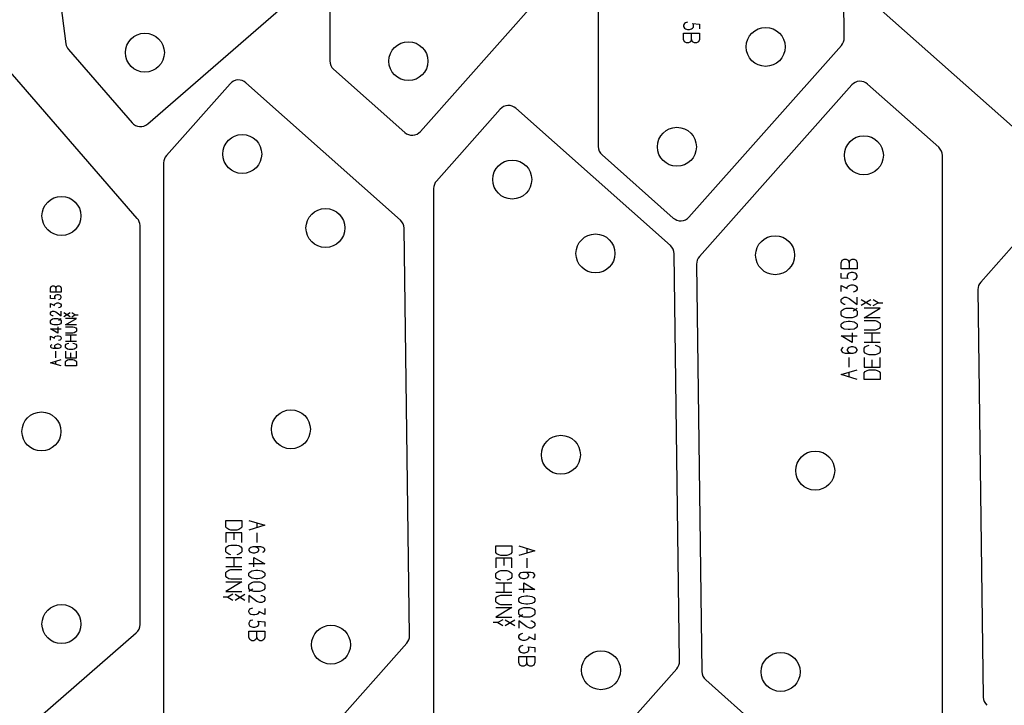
# Model space of a CAD drawing. Header units: millimetres. Extents: x 0 to 2500, y 0 to 1253.
# Tile 7 of 16: x 1150 to 1592, y 383 to 690. Entities that reach past the tile are written whole.
import ezdxf

# ---------------------------------------------------------------- set-up
doc = ezdxf.new("R2010")
doc.units = ezdxf.units.MM
doc.layers.add('PARTS', color=4, linetype='CONTINUOUS')

msp = doc.modelspace()

# ---------------------------------------------------------------- linework, layer by layer
at = {"layer": 'PARTS'}
for p, q in [((1289.54, 933.01), (1289.54, 672.01)), ((1410.1, 894.56), (1410.1, 633.56)), ((1520.51, 682.29), (1518.1, 865.23)), ((1158.62, 775.32), (1171.05, 679.68)), ((1330.25, 640.29), (1398.69, 717.35)), ((1207.79, 643.69), (1277.82, 704.46)), ((1531.91, 699.47), (1601.29, 637.84)), ((1448.79, 688.79), (1448.34, 687.98)), ((1448.34, 687.98), (1448.34, 687.44)), ((1448.34, 687.44), (1448.79, 686.63)), ((1449.24, 689.06), (1448.79, 688.79)), ((1448.79, 686.63), (1449.24, 686.36)), ((1450.14, 689.33), (1449.24, 689.06)), ((1449.24, 686.36), (1450.14, 686.09)), ((1450.14, 686.09), (1451.04, 686.09)), ((1451.04, 686.09), (1451.94, 686.36)), ((1451.94, 686.36), (1452.39, 686.63)), ((1452.84, 688.25), (1452.39, 688.79)), ((1452.39, 688.79), (1455.54, 688.52)), ((1452.39, 686.63), (1452.84, 687.17)), ((1452.84, 687.17), (1452.84, 688.25)), ((1455.54, 688.52), (1455.54, 686.36)), ((1448.34, 684.35), (1455.54, 684.35)), ((1448.34, 681.65), (1448.34, 684.35)), ((1448.79, 680.57), (1448.34, 681.65)), ((1451.94, 681.65), (1451.49, 680.57)), ((1451.94, 681.65), (1451.94, 684.35)), ((1452.39, 680.57), (1451.94, 681.65)), ((1455.54, 681.65), (1455.09, 680.57)), ((1455.54, 684.35), (1455.54, 681.65)), ((1203.11, 601.29), (1135.51, 679.18)), ((1172.23, 677.04), (1200.74, 644.19)), ((1449.69, 680.03), (1448.79, 680.57)), ((1450.59, 680.03), (1449.69, 680.03)), ((1451.49, 680.57), (1450.59, 680.03)), ((1450.8, 601.85), (1519.24, 678.9)), ((1453.29, 680.03), (1452.39, 680.57)), ((1454.19, 680.03), (1453.29, 680.03)), ((1455.09, 680.57), (1454.19, 680.03)), ((1291.22, 668.27), (1323.19, 639.87)), ((1244.81, 661.73), (1216.19, 629.51)), ((1321.24, 600.52), (1251.87, 662.15)), ((1523.93, 661.16), (1455.48, 584.11)), ((1562.95, 633.18), (1530.99, 661.58)), ((1366.04, 650.27), (1337.42, 618.05)), ((1442.48, 589.07), (1373.1, 650.69)), ((1650.23, 649.73), (1581.79, 572.67)), ((1411.78, 629.82), (1443.74, 601.43)), ((1564.63, 368.44), (1564.63, 629.45)), ((1214.92, 626.19), (1214.92, 365.18)), ((1336.16, 614.73), (1336.16, 353.73)), ((1204.33, 418.93), (1204.33, 598.01)), ((1325.33, 413.91), (1322.92, 596.85)), ((1446.57, 402.45), (1444.16, 585.4)), ((1454.22, 580.72), (1456.63, 397.78)), ((1519.19, 581.36), (1519.64, 582.44)), ((1519.19, 578.66), (1519.19, 581.36)), ((1519.64, 582.44), (1520.54, 582.98)), ((1520.54, 582.98), (1521.44, 582.98)), ((1521.44, 582.98), (1522.34, 582.44)), ((1522.34, 582.44), (1522.79, 581.36)), ((1522.79, 581.36), (1523.24, 582.44)), ((1522.79, 581.36), (1522.79, 578.66)), ((1523.24, 582.44), (1524.14, 582.98)), ((1524.14, 582.98), (1525.04, 582.98)), ((1525.04, 582.98), (1525.94, 582.44)), ((1525.94, 582.44), (1526.39, 581.36)), ((1526.39, 581.36), (1526.39, 578.66)), ((1526.39, 578.66), (1519.19, 578.66)), ((1519.19, 574.49), (1519.19, 576.65)), ((1522.34, 576.38), (1521.89, 575.84)), ((1521.89, 575.84), (1521.89, 574.76)), ((1521.89, 574.76), (1522.34, 574.22)), ((1522.79, 576.65), (1522.34, 576.38)), ((1523.69, 576.92), (1522.79, 576.65)), ((1524.59, 576.92), (1523.69, 576.92)), ((1525.49, 576.65), (1524.59, 576.92)), ((1525.94, 576.38), (1525.49, 576.65)), ((1526.39, 575.57), (1525.94, 576.38)), ((1525.94, 574.22), (1526.39, 575.03)), ((1526.39, 575.03), (1526.39, 575.57)), ((1164.09, 569.95), (1164.39, 570.67)), ((1164.39, 570.67), (1164.99, 571.03)), ((1164.99, 571.03), (1165.59, 571.03)), ((1165.59, 571.03), (1166.19, 570.67)), ((1166.19, 570.67), (1166.49, 569.95)), ((1166.49, 569.95), (1166.79, 570.67)), ((1166.79, 570.67), (1167.39, 571.03)), ((1167.39, 571.03), (1167.99, 571.03)), ((1167.99, 571.03), (1168.59, 570.67)), ((1168.59, 570.67), (1168.89, 569.95)), ((1522.34, 574.22), (1519.19, 574.49)), ((1519.19, 568.43), (1519.19, 571.13)), ((1519.19, 571.13), (1521.89, 569.78)), ((1521.89, 570.32), (1522.34, 570.86)), ((1521.89, 569.78), (1521.89, 570.32)), ((1522.34, 570.86), (1522.79, 571.13)), ((1522.79, 571.13), (1523.69, 571.4)), ((1523.69, 571.4), (1524.59, 571.4)), ((1524.59, 573.68), (1525.49, 573.95)), ((1524.59, 571.4), (1525.49, 571.13)), ((1525.49, 573.95), (1525.94, 574.22)), ((1525.49, 571.13), (1525.94, 570.86)), ((1525.94, 570.86), (1526.39, 570.05)), ((1164.09, 568.15), (1164.09, 569.95)), ((1168.89, 568.15), (1164.09, 568.15)), ((1164.09, 565.37), (1164.09, 566.81)), ((1166.19, 566.63), (1165.89, 566.27)), ((1165.89, 566.27), (1165.89, 565.55)), ((1166.49, 566.81), (1166.19, 566.63)), ((1166.49, 569.95), (1166.49, 568.15)), ((1167.09, 566.99), (1166.49, 566.81)), ((1167.69, 566.99), (1167.09, 566.99)), ((1168.29, 566.81), (1167.69, 566.99)), ((1168.59, 566.63), (1168.29, 566.81)), ((1168.89, 566.09), (1168.59, 566.63)), ((1168.89, 569.95), (1168.89, 568.15)), ((1168.89, 565.73), (1168.89, 566.09)), ((1525.49, 568.43), (1524.59, 568.16)), ((1525.94, 568.7), (1525.49, 568.43)), ((1526.39, 569.51), (1525.94, 568.7)), ((1526.39, 570.05), (1526.39, 569.51)), ((1580.53, 569.29), (1582.94, 386.34)), ((1166.19, 565.19), (1164.09, 565.37)), ((1164.09, 561.33), (1164.09, 563.13)), ((1164.09, 563.13), (1165.89, 562.23)), ((1165.89, 565.55), (1166.19, 565.19)), ((1165.89, 562.59), (1166.19, 562.95)), ((1165.89, 562.23), (1165.89, 562.59)), ((1166.19, 562.95), (1166.49, 563.13)), ((1166.49, 563.13), (1167.09, 563.31)), ((1167.09, 563.31), (1167.69, 563.31)), ((1167.69, 564.83), (1168.29, 565.01)), ((1167.69, 563.31), (1168.29, 563.13)), ((1168.29, 565.01), (1168.59, 565.19)), ((1168.29, 563.13), (1168.59, 562.95)), ((1168.59, 561.51), (1168.29, 561.33)), ((1168.59, 565.19), (1168.89, 565.73)), ((1168.59, 562.95), (1168.89, 562.41)), ((1168.89, 562.05), (1168.59, 561.51)), ((1168.89, 562.41), (1168.89, 562.05)), ((1519.19, 564.8), (1519.64, 565.34)), ((1519.19, 563.72), (1519.19, 564.8)), ((1519.64, 563.18), (1519.19, 563.72)), ((1519.64, 565.34), (1520.54, 565.88)), ((1520.54, 562.64), (1519.64, 563.18)), ((1520.54, 565.88), (1521.44, 565.88)), ((1520.99, 562.64), (1520.54, 562.64)), ((1521.44, 565.88), (1522.79, 565.34)), ((1522.79, 565.34), (1526.39, 562.64)), ((1526.39, 562.64), (1526.39, 565.88)), ((1532.51, 562.1), (1528.19, 564.69)), ((1532.51, 564.69), (1528.19, 562.1)), ((1535.75, 563.39), (1533.59, 564.69)), ((1533.59, 562.1), (1535.75, 563.39)), ((1535.75, 563.39), (1537.91, 563.39)), ((1164.09, 558.91), (1164.39, 559.27)), ((1164.09, 558.19), (1164.09, 558.91)), ((1164.39, 557.83), (1164.09, 558.19)), ((1164.39, 559.27), (1164.99, 559.63)), ((1164.99, 557.47), (1164.39, 557.83)), ((1164.99, 559.63), (1165.59, 559.63)), ((1165.29, 557.47), (1164.99, 557.47)), ((1165.59, 559.63), (1166.49, 559.27)), ((1166.49, 559.27), (1168.89, 557.47)), ((1168.29, 561.33), (1167.69, 561.15)), ((1168.89, 557.47), (1168.89, 559.63)), ((1172.97, 557.11), (1170.09, 558.84)), ((1172.97, 558.84), (1170.09, 557.11)), ((1175.13, 557.98), (1173.69, 558.84)), ((1173.69, 557.11), (1175.13, 557.98)), ((1175.13, 557.98), (1176.57, 557.98)), ((1519.19, 559.55), (1519.64, 560.09)), ((1519.19, 557.93), (1519.19, 559.55)), ((1519.64, 557.39), (1519.19, 557.93)), ((1519.64, 560.09), (1520.54, 560.63)), ((1520.54, 556.85), (1519.64, 557.39)), ((1520.54, 560.63), (1521.44, 560.9)), ((1521.44, 560.9), (1524.14, 560.9)), ((1524.14, 560.9), (1525.04, 560.63)), ((1524.59, 559.82), (1526.39, 560.9)), ((1525.04, 560.63), (1525.94, 560.09)), ((1525.94, 557.39), (1525.04, 556.85)), ((1525.94, 560.09), (1526.39, 559.55)), ((1526.39, 557.93), (1525.94, 557.39)), ((1526.39, 559.55), (1526.39, 557.93)), ((1529.45, 556.58), (1536.65, 560.9)), ((1536.65, 560.9), (1529.45, 560.9)), ((1164.09, 555.41), (1164.39, 555.77)), ((1164.09, 554.33), (1164.09, 555.41)), ((1164.39, 553.97), (1164.09, 554.33)), ((1164.39, 555.77), (1164.99, 556.13)), ((1164.99, 553.61), (1164.39, 553.97)), ((1164.99, 556.13), (1165.59, 556.31)), ((1165.59, 553.43), (1164.99, 553.61)), ((1165.59, 556.31), (1167.39, 556.31)), ((1167.39, 553.43), (1165.59, 553.43)), ((1167.39, 556.31), (1167.99, 556.13)), ((1167.99, 553.61), (1167.39, 553.43)), ((1167.39, 552.63), (1167.39, 549.75)), ((1167.69, 555.59), (1168.89, 556.31)), ((1167.99, 556.13), (1168.59, 555.77)), ((1168.59, 553.97), (1167.99, 553.61)), ((1168.59, 555.77), (1168.89, 555.41)), ((1168.89, 554.33), (1168.59, 553.97)), ((1168.89, 555.41), (1168.89, 554.33)), ((1170.93, 553.43), (1175.73, 556.31)), ((1175.73, 556.31), (1170.93, 556.31)), ((1175.73, 553.43), (1170.93, 553.43)), ((1170.93, 552.63), (1174.23, 552.63)), ((1174.23, 552.63), (1174.83, 552.45)), ((1519.19, 553.76), (1519.64, 554.3)), ((1519.19, 552.68), (1519.19, 553.76)), ((1519.64, 552.14), (1519.19, 552.68)), ((1519.64, 554.3), (1520.54, 554.84)), ((1521.44, 556.58), (1520.54, 556.85)), ((1520.54, 554.84), (1522.34, 555.11)), ((1524.14, 556.58), (1521.44, 556.58)), ((1522.34, 555.11), (1523.24, 555.11)), ((1523.24, 555.11), (1525.04, 554.84)), ((1525.04, 556.85), (1524.14, 556.58)), ((1525.04, 554.84), (1525.94, 554.3)), ((1525.94, 554.3), (1526.39, 553.76)), ((1526.39, 552.68), (1525.94, 552.14)), ((1526.39, 553.76), (1526.39, 552.68)), ((1536.65, 556.58), (1529.45, 556.58)), ((1529.45, 555.38), (1534.4, 555.38)), ((1534.4, 555.38), (1535.3, 555.11)), ((1535.3, 555.11), (1536.2, 554.57)), ((1536.2, 554.57), (1536.65, 554.03)), ((1536.65, 554.03), (1536.65, 552.41)), ((1167.39, 549.75), (1164.09, 551.73)), ((1164.09, 551.73), (1168.89, 551.73)), ((1164.09, 546.61), (1164.09, 548.41)), ((1164.09, 548.41), (1165.89, 547.51)), ((1165.89, 547.87), (1166.19, 548.23)), ((1166.19, 548.23), (1166.49, 548.41)), ((1166.49, 548.41), (1167.09, 548.59)), ((1167.09, 548.59), (1167.69, 548.59)), ((1167.69, 548.59), (1168.29, 548.41)), ((1168.29, 548.41), (1168.59, 548.23)), ((1168.59, 548.23), (1168.89, 547.69)), ((1174.23, 549.75), (1170.93, 549.75)), ((1170.93, 548.95), (1175.73, 548.95)), ((1173.33, 546.07), (1173.33, 548.95)), ((1174.83, 549.93), (1174.23, 549.75)), ((1174.83, 552.45), (1175.43, 552.09)), ((1175.43, 550.29), (1174.83, 549.93)), ((1175.43, 552.09), (1175.73, 551.73)), ((1175.73, 550.65), (1175.43, 550.29)), ((1175.73, 551.73), (1175.73, 550.65)), ((1524.14, 545.54), (1519.19, 548.51)), ((1519.19, 548.51), (1526.39, 548.51)), ((1520.54, 551.6), (1519.64, 552.14)), ((1522.34, 551.33), (1520.54, 551.6)), ((1523.24, 551.33), (1522.34, 551.33)), ((1525.04, 551.6), (1523.24, 551.33)), ((1524.14, 549.86), (1524.14, 545.54)), ((1525.94, 552.14), (1525.04, 551.6)), ((1534.4, 551.06), (1529.45, 551.06)), ((1529.45, 549.86), (1536.65, 549.86)), ((1533.05, 545.54), (1533.05, 549.86)), ((1535.3, 551.33), (1534.4, 551.06)), ((1536.2, 551.87), (1535.3, 551.33)), ((1536.65, 552.41), (1536.2, 551.87)), ((1164.39, 544.37), (1164.09, 544.01)), ((1164.09, 544.01), (1164.09, 543.65)), ((1164.69, 544.55), (1164.39, 544.37)), ((1165.89, 547.51), (1165.89, 547.87)), ((1166.19, 544.37), (1165.89, 544.01)), ((1165.89, 544.01), (1165.89, 543.65)), ((1166.49, 544.55), (1166.19, 544.37)), ((1167.09, 544.73), (1166.49, 544.55)), ((1167.69, 544.73), (1167.09, 544.73)), ((1168.29, 546.61), (1167.69, 546.43)), ((1168.29, 544.55), (1167.69, 544.73)), ((1168.59, 546.79), (1168.29, 546.61)), ((1168.59, 544.37), (1168.29, 544.55)), ((1168.89, 547.33), (1168.59, 546.79)), ((1168.89, 544.01), (1168.59, 544.37)), ((1168.89, 547.69), (1168.89, 547.33)), ((1168.89, 543.65), (1168.89, 544.01)), ((1175.73, 546.07), (1170.93, 546.07)), ((1170.93, 544.37), (1171.23, 544.73)), ((1170.93, 543.29), (1170.93, 544.37)), ((1171.23, 544.73), (1171.83, 545.09)), ((1171.83, 545.09), (1172.43, 545.27)), ((1174.23, 545.27), (1174.83, 545.09)), ((1174.83, 545.09), (1175.43, 544.73)), ((1175.43, 544.73), (1175.73, 544.37)), ((1175.73, 544.37), (1175.73, 543.29)), ((1536.65, 545.54), (1529.45, 545.54)), ((1529.9, 543.53), (1530.8, 544.07)), ((1530.8, 544.07), (1531.7, 544.34)), ((1534.4, 544.34), (1535.3, 544.07)), ((1535.3, 544.07), (1536.2, 543.53)), ((1164.09, 543.65), (1164.39, 543.29)), ((1164.39, 543.29), (1164.69, 543.11)), ((1164.69, 543.11), (1165.29, 542.93)), ((1165.29, 542.93), (1167.69, 542.93)), ((1165.89, 543.65), (1166.19, 543.29)), ((1166.19, 543.29), (1166.49, 543.11)), ((1166.49, 543.11), (1167.09, 542.93)), ((1166.49, 538.71), (1166.49, 541.59)), ((1167.69, 542.93), (1168.29, 543.11)), ((1168.29, 543.11), (1168.59, 543.29)), ((1168.59, 543.29), (1168.89, 543.65)), ((1171.23, 542.93), (1170.93, 543.29)), ((1170.93, 541.59), (1170.93, 538.71)), ((1171.83, 542.57), (1171.23, 542.93)), ((1172.43, 542.39), (1171.83, 542.57)), ((1174.23, 542.39), (1172.43, 542.39)), ((1173.33, 538.71), (1173.33, 540.87)), ((1174.83, 542.57), (1174.23, 542.39)), ((1175.43, 542.93), (1174.83, 542.57)), ((1175.73, 543.29), (1175.43, 542.93)), ((1175.73, 538.71), (1175.73, 541.59)), ((1519.64, 542.99), (1519.19, 542.45)), ((1519.19, 542.45), (1519.19, 541.91)), ((1519.19, 541.91), (1519.64, 541.37)), ((1520.09, 543.26), (1519.64, 542.99)), ((1519.64, 541.37), (1520.09, 541.1)), ((1520.09, 541.1), (1520.99, 540.83)), ((1520.99, 540.83), (1524.59, 540.83)), ((1522.34, 542.99), (1521.89, 542.45)), ((1521.89, 542.45), (1521.89, 541.91)), ((1521.89, 541.91), (1522.34, 541.37)), ((1522.79, 543.26), (1522.34, 542.99)), ((1522.34, 541.37), (1522.79, 541.1)), ((1523.69, 543.53), (1522.79, 543.26)), ((1522.79, 541.1), (1523.69, 540.83)), ((1524.59, 543.53), (1523.69, 543.53)), ((1525.49, 543.26), (1524.59, 543.53)), ((1524.59, 540.83), (1525.49, 541.1)), ((1525.94, 542.99), (1525.49, 543.26)), ((1525.49, 541.1), (1525.94, 541.37)), ((1526.39, 542.45), (1525.94, 542.99)), ((1525.94, 541.37), (1526.39, 541.91)), ((1526.39, 541.91), (1526.39, 542.45)), ((1529.45, 542.99), (1529.9, 543.53)), ((1529.45, 541.37), (1529.45, 542.99)), ((1529.9, 540.83), (1529.45, 541.37)), ((1530.8, 540.29), (1529.9, 540.83)), ((1531.7, 540.02), (1530.8, 540.29)), ((1534.4, 540.02), (1531.7, 540.02)), ((1535.3, 540.29), (1534.4, 540.02)), ((1536.2, 540.83), (1535.3, 540.29)), ((1536.2, 543.53), (1536.65, 542.99)), ((1536.65, 541.37), (1536.2, 540.83)), ((1536.65, 542.99), (1536.65, 541.37)), ((1164.09, 536.47), (1168.89, 537.91)), ((1168.89, 535.03), (1164.09, 536.47)), ((1166.49, 535.75), (1166.49, 537.19)), ((1170.93, 538.71), (1175.73, 538.71)), ((1170.93, 537.01), (1171.23, 537.37)), ((1170.93, 535.03), (1170.93, 537.01)), ((1175.73, 535.03), (1170.93, 535.03)), ((1171.23, 537.37), (1171.83, 537.73)), ((1171.83, 537.73), (1172.43, 537.91)), ((1172.43, 537.91), (1174.23, 537.91)), ((1174.23, 537.91), (1174.83, 537.73)), ((1174.83, 537.73), (1175.43, 537.37)), ((1175.43, 537.37), (1175.73, 537.01)), ((1175.73, 537.01), (1175.73, 535.03)), ((1522.79, 534.5), (1522.79, 538.82)), ((1529.45, 538.82), (1529.45, 534.5)), ((1533.05, 534.5), (1533.05, 537.74)), ((1536.65, 534.5), (1536.65, 538.82)), ((1519.19, 531.14), (1526.39, 533.3)), ((1526.39, 528.98), (1519.19, 531.14)), ((1522.79, 530.06), (1522.79, 532.22)), ((1529.45, 534.5), (1536.65, 534.5)), ((1529.45, 531.95), (1529.9, 532.49)), ((1529.45, 528.98), (1529.45, 531.95)), ((1529.9, 532.49), (1530.8, 533.03)), ((1530.8, 533.03), (1531.7, 533.3)), ((1531.7, 533.3), (1534.4, 533.3)), ((1534.4, 533.3), (1535.3, 533.03)), ((1535.3, 533.03), (1536.2, 532.49)), ((1536.2, 532.49), (1536.65, 531.95)), ((1536.65, 531.95), (1536.65, 528.98)), ((1536.65, 528.98), (1529.45, 528.98)), ((1242.91, 462.68), (1242.91, 465.65)), ((1242.91, 465.65), (1250.11, 465.65)), ((1250.11, 465.65), (1250.11, 462.68)), ((1253.17, 465.65), (1260.37, 463.49)), ((1256.77, 464.57), (1256.77, 462.41)), ((1243.36, 462.14), (1242.91, 462.68)), ((1250.11, 460.13), (1242.91, 460.13)), ((1242.91, 460.13), (1242.91, 455.81)), ((1244.26, 461.6), (1243.36, 462.14)), ((1245.16, 461.33), (1244.26, 461.6)), ((1247.86, 461.33), (1245.16, 461.33)), ((1246.51, 460.13), (1246.51, 456.89)), ((1248.76, 461.6), (1247.86, 461.33)), ((1249.66, 462.14), (1248.76, 461.6)), ((1250.11, 462.68), (1249.66, 462.14)), ((1250.11, 455.81), (1250.11, 460.13)), ((1260.37, 463.49), (1253.17, 461.33)), ((1256.77, 460.13), (1256.77, 455.81)), ((1242.91, 453.26), (1243.36, 453.8)), ((1242.91, 451.64), (1242.91, 453.26)), ((1243.36, 451.1), (1242.91, 451.64)), ((1243.36, 453.8), (1244.26, 454.34)), ((1244.26, 450.56), (1243.36, 451.1)), ((1244.26, 454.34), (1245.16, 454.61)), ((1245.16, 454.61), (1247.86, 454.61)), ((1247.86, 454.61), (1248.76, 454.34)), ((1248.76, 454.34), (1249.66, 453.8)), ((1249.66, 451.1), (1248.76, 450.56)), ((1249.66, 453.8), (1250.11, 453.26)), ((1250.11, 451.64), (1249.66, 451.1)), ((1250.11, 453.26), (1250.11, 451.64)), ((1253.62, 453.26), (1253.17, 452.72)), ((1253.17, 452.72), (1253.17, 452.18)), ((1253.17, 452.18), (1253.62, 451.64)), ((1254.07, 453.53), (1253.62, 453.26)), ((1253.62, 451.64), (1254.07, 451.37)), ((1254.97, 453.8), (1254.07, 453.53)), ((1254.07, 451.37), (1254.97, 451.1)), ((1258.57, 453.8), (1254.97, 453.8)), ((1254.97, 451.1), (1255.87, 451.1)), ((1256.77, 453.53), (1255.87, 453.8)), ((1255.87, 451.1), (1256.77, 451.37)), ((1257.22, 453.26), (1256.77, 453.53)), ((1256.77, 451.37), (1257.22, 451.64)), ((1257.67, 452.72), (1257.22, 453.26)), ((1257.22, 451.64), (1257.67, 452.18)), ((1257.67, 452.18), (1257.67, 452.72)), ((1259.47, 453.53), (1258.57, 453.8)), ((1259.92, 453.26), (1259.47, 453.53)), ((1259.47, 451.37), (1259.92, 451.64)), ((1260.37, 452.72), (1259.92, 453.26)), ((1259.92, 451.64), (1260.37, 452.18)), ((1260.37, 452.18), (1260.37, 452.72)), ((1364.14, 451.23), (1364.14, 454.2)), ((1364.14, 454.2), (1371.34, 454.2)), ((1364.59, 450.69), (1364.14, 451.23)), ((1371.34, 451.23), (1370.89, 450.69)), ((1371.34, 454.2), (1371.34, 451.23)), ((1374.4, 454.2), (1381.6, 452.04)), ((1381.6, 452.04), (1374.4, 449.88)), ((1378, 453.12), (1378, 450.96)), ((1242.91, 449.09), (1250.11, 449.09)), ((1245.16, 450.29), (1244.26, 450.56)), ((1246.51, 449.09), (1246.51, 444.77)), ((1248.76, 450.56), (1247.86, 450.29)), ((1255.42, 444.77), (1255.42, 449.09)), ((1255.42, 449.09), (1260.37, 446.12)), ((1371.34, 448.68), (1364.14, 448.68)), ((1364.14, 448.68), (1364.14, 444.36)), ((1365.49, 450.15), (1364.59, 450.69)), ((1366.39, 449.88), (1365.49, 450.15)), ((1369.09, 449.88), (1366.39, 449.88)), ((1367.74, 448.68), (1367.74, 445.44)), ((1369.99, 450.15), (1369.09, 449.88)), ((1370.89, 450.69), (1369.99, 450.15)), ((1371.34, 444.36), (1371.34, 448.68)), ((1378, 448.68), (1378, 444.36)), ((1250.11, 444.77), (1242.91, 444.77)), ((1242.91, 442.22), (1243.36, 442.76)), ((1242.91, 440.6), (1242.91, 442.22)), ((1243.36, 442.76), (1244.26, 443.3)), ((1244.26, 443.3), (1245.16, 443.57)), ((1245.16, 443.57), (1250.11, 443.57)), ((1260.37, 446.12), (1253.17, 446.12)), ((1253.17, 441.95), (1253.62, 442.49)), ((1253.62, 442.49), (1254.52, 443.03)), ((1254.52, 443.03), (1256.32, 443.3)), ((1256.32, 443.3), (1257.22, 443.3)), ((1257.22, 443.3), (1259.02, 443.03)), ((1259.02, 443.03), (1259.92, 442.49)), ((1259.92, 442.49), (1260.37, 441.95)), ((1364.14, 441.81), (1364.59, 442.35)), ((1364.59, 442.35), (1365.49, 442.89)), ((1365.49, 442.89), (1366.39, 443.16)), ((1366.39, 443.16), (1369.09, 443.16)), ((1369.09, 443.16), (1369.99, 442.89)), ((1369.99, 442.89), (1370.89, 442.35)), ((1370.89, 442.35), (1371.34, 441.81)), ((1376.2, 442.35), (1375.3, 442.08)), ((1379.8, 442.35), (1376.2, 442.35)), ((1378, 442.08), (1377.1, 442.35)), ((1380.7, 442.08), (1379.8, 442.35)), ((1243.36, 440.06), (1242.91, 440.6)), ((1242.91, 438.05), (1250.11, 438.05)), ((1250.11, 438.05), (1242.91, 433.73)), ((1244.26, 439.52), (1243.36, 440.06)), ((1245.16, 439.25), (1244.26, 439.52)), ((1250.11, 439.25), (1245.16, 439.25)), ((1253.17, 440.87), (1253.17, 441.95)), ((1253.62, 440.33), (1253.17, 440.87)), ((1254.52, 439.79), (1253.62, 440.33)), ((1253.62, 437.24), (1254.52, 437.78)), ((1256.32, 439.52), (1254.52, 439.79)), ((1254.52, 437.78), (1255.42, 438.05)), ((1255.42, 438.05), (1258.12, 438.05)), ((1257.22, 439.52), (1256.32, 439.52)), ((1259.02, 439.79), (1257.22, 439.52)), ((1258.12, 438.05), (1259.02, 437.78)), ((1259.92, 440.33), (1259.02, 439.79)), ((1259.02, 437.78), (1259.92, 437.24)), ((1260.37, 440.87), (1259.92, 440.33)), ((1260.37, 441.95), (1260.37, 440.87)), ((1364.14, 440.19), (1364.14, 441.81)), ((1364.59, 439.65), (1364.14, 440.19)), ((1365.49, 439.11), (1364.59, 439.65)), ((1366.39, 438.84), (1365.49, 439.11)), ((1369.99, 439.11), (1369.09, 438.84)), ((1370.89, 439.65), (1369.99, 439.11)), ((1371.34, 440.19), (1370.89, 439.65)), ((1371.34, 441.81), (1371.34, 440.19)), ((1374.85, 441.81), (1374.4, 441.27)), ((1374.4, 441.27), (1374.4, 440.73)), ((1374.4, 440.73), (1374.85, 440.19)), ((1375.3, 442.08), (1374.85, 441.81)), ((1374.85, 440.19), (1375.3, 439.92)), ((1375.3, 439.92), (1376.2, 439.65)), ((1376.2, 439.65), (1377.1, 439.65)), ((1377.1, 439.65), (1378, 439.92)), ((1378.45, 441.81), (1378, 442.08)), ((1378, 439.92), (1378.45, 440.19)), ((1378.9, 441.27), (1378.45, 441.81)), ((1378.45, 440.19), (1378.9, 440.73)), ((1378.9, 440.73), (1378.9, 441.27)), ((1381.15, 441.81), (1380.7, 442.08)), ((1380.7, 439.92), (1381.15, 440.19)), ((1381.6, 441.27), (1381.15, 441.81)), ((1381.15, 440.19), (1381.6, 440.73)), ((1381.6, 440.73), (1381.6, 441.27)), ((1242.91, 433.73), (1250.11, 433.73)), ((1253.17, 436.7), (1253.62, 437.24)), ((1253.17, 435.08), (1253.17, 436.7)), ((1253.62, 434.54), (1253.17, 435.08)), ((1254.97, 434.81), (1253.17, 433.73)), ((1254.52, 434), (1253.62, 434.54)), ((1255.42, 433.73), (1254.52, 434)), ((1258.12, 433.73), (1255.42, 433.73)), ((1259.02, 434), (1258.12, 433.73)), ((1259.92, 434.54), (1259.02, 434)), ((1259.92, 437.24), (1260.37, 436.7)), ((1260.37, 435.08), (1259.92, 434.54)), ((1260.37, 436.7), (1260.37, 435.08)), ((1364.14, 437.64), (1371.34, 437.64)), ((1371.34, 433.32), (1364.14, 433.32)), ((1367.74, 437.64), (1367.74, 433.32)), ((1381.6, 434.67), (1374.4, 434.67)), ((1376.65, 433.32), (1376.65, 437.64)), ((1376.65, 437.64), (1381.6, 434.67)), ((1243.81, 431.23), (1241.65, 431.23)), ((1245.97, 432.53), (1243.81, 431.23)), ((1243.81, 431.23), (1245.97, 429.94)), ((1247.05, 432.53), (1251.37, 429.94)), ((1247.05, 429.94), (1251.37, 432.53)), ((1256.77, 429.29), (1253.17, 431.99)), ((1253.17, 431.99), (1253.17, 428.75)), ((1258.12, 428.75), (1256.77, 429.29)), ((1258.57, 431.99), (1259.02, 431.99)), ((1259.02, 431.99), (1259.92, 431.45)), ((1259.92, 429.29), (1259.02, 428.75)), ((1259.92, 431.45), (1260.37, 430.91)), ((1260.37, 429.83), (1259.92, 429.29)), ((1260.37, 430.91), (1260.37, 429.83)), ((1364.14, 430.77), (1364.59, 431.31)), ((1364.14, 429.15), (1364.14, 430.77)), ((1364.59, 428.61), (1364.14, 429.15)), ((1364.59, 431.31), (1365.49, 431.85)), ((1365.49, 431.85), (1366.39, 432.12)), ((1366.39, 432.12), (1371.34, 432.12)), ((1374.4, 430.5), (1374.85, 431.04)), ((1374.4, 429.42), (1374.4, 430.5)), ((1374.85, 428.88), (1374.4, 429.42)), ((1374.85, 431.04), (1375.75, 431.58)), ((1375.75, 428.34), (1374.85, 428.88)), ((1375.75, 431.58), (1377.55, 431.85)), ((1377.55, 431.85), (1378.45, 431.85)), ((1378.45, 431.85), (1380.25, 431.58)), ((1380.25, 431.58), (1381.15, 431.04)), ((1381.15, 428.88), (1380.25, 428.34)), ((1381.15, 431.04), (1381.6, 430.5)), ((1381.6, 429.42), (1381.15, 428.88)), ((1381.6, 430.5), (1381.6, 429.42)), ((1253.17, 425.12), (1253.62, 425.93)), ((1253.17, 424.58), (1253.17, 425.12)), ((1253.62, 423.77), (1253.17, 424.58)), ((1253.62, 425.93), (1254.07, 426.2)), ((1254.07, 426.2), (1254.97, 426.47)), ((1260.37, 423.5), (1257.67, 424.85)), ((1257.67, 424.85), (1257.67, 424.31)), ((1259.02, 428.75), (1258.12, 428.75)), ((1260.37, 426.2), (1260.37, 423.5)), ((1364.14, 426.6), (1371.34, 426.6)), ((1371.34, 426.6), (1364.14, 422.28)), ((1365.49, 428.07), (1364.59, 428.61)), ((1366.39, 427.8), (1365.49, 428.07)), ((1371.34, 427.8), (1366.39, 427.8)), ((1374.4, 425.25), (1374.85, 425.79)), ((1374.4, 423.63), (1374.4, 425.25)), ((1374.85, 425.79), (1375.75, 426.33)), ((1377.55, 428.07), (1375.75, 428.34)), ((1375.75, 426.33), (1376.65, 426.6)), ((1376.65, 426.6), (1379.35, 426.6)), ((1378.45, 428.07), (1377.55, 428.07)), ((1380.25, 428.34), (1378.45, 428.07)), ((1379.35, 426.6), (1380.25, 426.33)), ((1380.25, 426.33), (1381.15, 425.79)), ((1381.15, 425.79), (1381.6, 425.25)), ((1381.6, 425.25), (1381.6, 423.63)), ((1253.62, 420.41), (1253.17, 419.6)), ((1254.07, 423.5), (1253.62, 423.77)), ((1254.07, 420.68), (1253.62, 420.41)), ((1254.97, 423.23), (1254.07, 423.5)), ((1254.97, 420.95), (1254.07, 420.68)), ((1255.87, 423.23), (1254.97, 423.23)), ((1256.77, 423.5), (1255.87, 423.23)), ((1257.22, 423.77), (1256.77, 423.5)), ((1257.67, 424.31), (1257.22, 423.77)), ((1257.67, 419.87), (1257.22, 420.41)), ((1257.22, 420.41), (1260.37, 420.14)), ((1260.37, 420.14), (1260.37, 417.98)), ((1364.14, 422.28), (1371.34, 422.28)), ((1367.2, 421.08), (1365.04, 419.78)), ((1368.28, 421.08), (1372.6, 418.48)), ((1368.28, 418.48), (1372.6, 421.08)), ((1374.85, 423.09), (1374.4, 423.63)), ((1376.2, 423.36), (1374.4, 422.28)), ((1378, 417.84), (1374.4, 420.54)), ((1374.4, 420.54), (1374.4, 417.3)), ((1375.75, 422.55), (1374.85, 423.09)), ((1376.65, 422.28), (1375.75, 422.55)), ((1379.35, 422.28), (1376.65, 422.28)), ((1380.25, 422.55), (1379.35, 422.28)), ((1379.8, 420.54), (1380.25, 420.54)), ((1381.15, 423.09), (1380.25, 422.55)), ((1380.25, 420.54), (1381.15, 420)), ((1381.6, 423.63), (1381.15, 423.09)), ((1253.17, 419.6), (1253.17, 419.06)), ((1253.17, 419.06), (1253.62, 418.25)), ((1253.17, 415.97), (1260.37, 415.97)), ((1253.17, 413.27), (1253.17, 415.97)), ((1253.62, 418.25), (1254.07, 417.98)), ((1254.07, 417.98), (1254.97, 417.71)), ((1254.97, 417.71), (1255.87, 417.71)), ((1255.87, 417.71), (1256.77, 417.98)), ((1256.77, 417.98), (1257.22, 418.25)), ((1256.77, 413.27), (1256.77, 415.97)), ((1257.22, 418.25), (1257.67, 418.79)), ((1257.67, 418.79), (1257.67, 419.87)), ((1260.37, 415.97), (1260.37, 413.27)), ((1365.04, 419.78), (1362.88, 419.78)), ((1365.04, 419.78), (1367.2, 418.48)), ((1379.35, 417.3), (1378, 417.84)), ((1380.25, 417.3), (1379.35, 417.3)), ((1381.15, 417.84), (1380.25, 417.3)), ((1381.15, 420), (1381.6, 419.46)), ((1381.6, 418.38), (1381.15, 417.84)), ((1381.6, 419.46), (1381.6, 418.38)), ((1132.58, 354.39), (1202.61, 415.16)), ((1253.62, 412.19), (1253.17, 413.27)), ((1254.52, 411.65), (1253.62, 412.19)), ((1255.42, 411.65), (1254.52, 411.65)), ((1256.32, 412.19), (1255.42, 411.65)), ((1256.77, 413.27), (1256.32, 412.19)), ((1257.22, 412.19), (1256.77, 413.27)), ((1258.12, 411.65), (1257.22, 412.19)), ((1259.02, 411.65), (1258.12, 411.65)), ((1259.92, 412.19), (1259.02, 411.65)), ((1260.37, 413.27), (1259.92, 412.19)), ((1374.4, 413.67), (1374.85, 414.48)), ((1374.4, 413.13), (1374.4, 413.67)), ((1374.85, 412.32), (1374.4, 413.13)), ((1374.85, 414.48), (1375.3, 414.75)), ((1375.3, 412.05), (1374.85, 412.32)), ((1375.3, 414.75), (1376.2, 415.02)), ((1376.2, 411.78), (1375.3, 412.05)), ((1377.1, 411.78), (1376.2, 411.78)), ((1378, 412.05), (1377.1, 411.78)), ((1378.45, 412.32), (1378, 412.05)), ((1378.9, 412.86), (1378.45, 412.32)), ((1381.6, 412.05), (1378.9, 413.4)), ((1378.9, 413.4), (1378.9, 412.86)), ((1381.6, 414.75), (1381.6, 412.05)), ((1255.63, 333.47), (1324.07, 410.52)), ((1374.85, 408.96), (1374.4, 408.15)), ((1374.4, 408.15), (1374.4, 407.61)), ((1374.4, 407.61), (1374.85, 406.8)), ((1375.3, 409.23), (1374.85, 408.96)), ((1374.85, 406.8), (1375.3, 406.53)), ((1376.2, 409.5), (1375.3, 409.23)), ((1378, 406.53), (1378.45, 406.8)), ((1378.9, 408.42), (1378.45, 408.96)), ((1378.45, 408.96), (1381.6, 408.69)), ((1378.45, 406.8), (1378.9, 407.34)), ((1378.9, 407.34), (1378.9, 408.42)), ((1381.6, 408.69), (1381.6, 406.53)), ((1374.4, 404.52), (1381.6, 404.52)), ((1374.4, 401.82), (1374.4, 404.52)), ((1375.3, 406.53), (1376.2, 406.26)), ((1376.2, 406.26), (1377.1, 406.26)), ((1377.1, 406.26), (1378, 406.53)), ((1378, 401.82), (1378, 404.52)), ((1381.6, 404.52), (1381.6, 401.82)), ((1374.85, 400.74), (1374.4, 401.82)), ((1375.75, 400.2), (1374.85, 400.74)), ((1376.65, 400.2), (1375.75, 400.2)), ((1377.55, 400.74), (1376.65, 400.2)), ((1376.86, 322.01), (1445.31, 399.07)), ((1378, 401.82), (1377.55, 400.74)), ((1378.45, 400.74), (1378, 401.82)), ((1379.35, 400.2), (1378.45, 400.74)), ((1380.25, 400.2), (1379.35, 400.2)), ((1381.15, 400.74), (1380.25, 400.2)), ((1381.6, 401.82), (1381.15, 400.74)), ((1458.31, 394.1), (1527.69, 332.48))]:
    msp.add_line(p, q, dxfattribs=at)
for centre in [(1485.24, 678.26), (1206.51, 675.68), (1324.84, 671.85), (1445.39, 633.4), (1250.22, 630.17), (1529.34, 629.6), (1371.45, 618.72), (1169.06, 602.38), (1287.6, 596.97), (1408.83, 585.51), (1489.49, 584.74), (1160.06, 505.61), (1272.07, 506.58), (1393.3, 495.13), (1507.49, 488.04), (1169.06, 419.15), (1290.06, 409.88), (1411.3, 398.43), (1491.96, 397.66)]:
    msp.add_circle(centre, 8.75, dxfattribs=at)
for centre, start, end in [((1515.51, 682.22), -41.6134, 0.7547), ((1176.01, 680.32), 187.4008, 220.9498), ((1294.54, 672.01), 180, 228.3866), ((1248.55, 658.41), 48.3866, 138.3867), ((1527.67, 657.84), 408.3865, 138.3866), ((1369.78, 646.95), 48.3866, 138.3867), ((1204.51, 647.47), 220.9498, 310.9499), ((1326.51, 643.61), 228.3865, -41.6134), ((1415.1, 633.56), 180, 228.3866), ((1559.63, 629.45), 360, 408.3866), ((1219.92, 626.19), 138.3866, 180), ((1341.16, 614.73), 138.3866, 180), ((1199.33, 598.01), 360, 400.9498), ((1447.06, 605.17), 228.3865, -41.6134), ((1317.92, 596.79), 0.7547, 48.3866), ((1439.16, 585.33), 0.7547, 48.3866), ((1459.22, 580.78), 138.3866, 180.7547), ((1585.53, 569.35), 138.3866, 180.7547), ((1199.33, 418.93), 310.9503, 360), ((1320.33, 413.84), -41.6134, 0.7547), ((1441.57, 402.39), -41.6134, 0.7547), ((1461.63, 397.84), 180.7547, 228.3866), ((1587.94, 386.41), 180.7547, 228.3866)]:
    msp.add_arc(centre, 5, start, end, dxfattribs=at)

doc.saveas('drawing.dxf')
